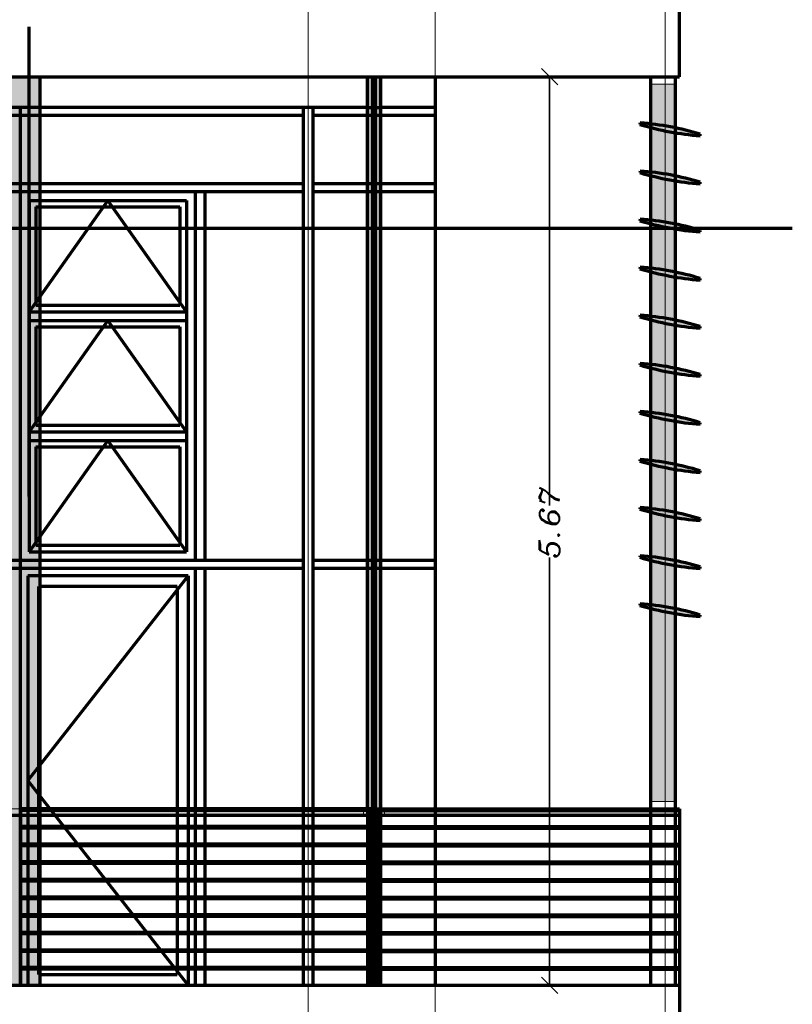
# Model space of a CAD drawing. Header units: millimetres. Extents: x -74 to 79, y 0 to 54.
# Tile 64 of 164: x -12.87 to -10.46, y 13.93 to 17. Entities that reach past the tile are written whole.
import ezdxf

# ---------------------------------------------------------------- set-up
doc = ezdxf.new("R2010")
doc.units = ezdxf.units.MM
for name, color, linetype, lineweight in [('01_Neubau Türen-Fassade', 7, 'Continuous', 20), ('10_Achsen Neubau', 7, 'Continuous', 20), ('WPG_Fassadenverkleidung', 7, 'Continuous', 20), ('WPG_Hilfslinien', 7, 'Continuous', 20), ('WPG_Pfosten-Riegel-Fassade', 7, 'Continuous', 20), ('WPG_Stahlprofile', 7, 'Continuous', 20), ('WPG_verdeckte Linien', 7, 'Continuous', 20)]:
    doc.layers.add(name, color=color, linetype=linetype, lineweight=lineweight)
doc.styles.add('Italic', font='Italic', dxfattribs={"width": 1.15})

msp = doc.modelspace()

# ---------------------------------------------------------------- hatches: boundary and pattern name
at = {"layer": 'WPG_Fassadenverkleidung', "lineweight": 35, "true_color": 0xffffff}
msp.add_hatch(color=7, dxfattribs=at).paths.add_polyline_path([(-12.8027385, 13.9924118), (-12.9527385, 13.9924118), (-12.9527385, 16.8265046), (-12.8027385, 16.8265046)])
at = {"layer": 'WPG_Pfosten-Riegel-Fassade', "lineweight": 35, "true_color": 0xffffff}
msp.add_hatch(color=7, dxfattribs=at).paths.add_polyline_path([(-10.8961746, 14.5659921), (-10.8201456, 14.5659921), (-10.8201456, 16.8031223), (-10.8961746, 16.8031223)])
at = {"layer": 'WPG_Stahlprofile', "lineweight": 35, "true_color": 0x540000}
for points in [[(-10.7432493, 16.6424115), (-10.7423286, 16.647326), (-10.7502795, 16.6497007), (-10.7582527, 16.6519994), (-10.7662475, 16.6542218), (-10.7742632, 16.6563678), (-10.782299, 16.6584371), (-10.7903541, 16.6604296), (-10.798428, 16.662345), (-10.8065197, 16.6641833), (-10.8146287, 16.6659442), (-10.8227541, 16.6676276), (-10.8308952, 16.6692333), (-10.8390512, 16.6707612), (-10.8472215, 16.6722112), (-10.8554053, 16.673583), (-10.8636018, 16.6748766), (-10.8718102, 16.6760919), (-10.8800299, 16.6772287), (-10.8882601, 16.678287), (-10.8965, 16.6792666), (-10.9047489, 16.6801675), (-10.913006, 16.6809896), (-10.9212706, 16.6817328), (-10.9295419, 16.682397), (-10.9304626, 16.6774825), (-10.9225117, 16.6751078), (-10.9145385, 16.6728091), (-10.9065437, 16.6705867), (-10.8985281, 16.6684407), (-10.8904923, 16.6663714), (-10.8824371, 16.6643789), (-10.8743633, 16.6624634), (-10.8662715, 16.6606252), (-10.8581626, 16.6588643), (-10.8500372, 16.6571809), (-10.8418961, 16.6555752), (-10.83374, 16.6540473), (-10.8255697, 16.6525973), (-10.817386, 16.6512255), (-10.8091895, 16.6499319), (-10.800981, 16.6487166), (-10.7927613, 16.6475798), (-10.7845311, 16.6465215), (-10.7762912, 16.6455419), (-10.7680423, 16.644641), (-10.7597852, 16.6438189), (-10.7515206, 16.6430757)], [(-10.7432493, 16.4924115), (-10.7423286, 16.497326), (-10.7502795, 16.4997007), (-10.7582527, 16.5019994), (-10.7662475, 16.5042218), (-10.7742632, 16.5063678), (-10.782299, 16.5084371), (-10.7903541, 16.5104296), (-10.798428, 16.512345), (-10.8065197, 16.5141833), (-10.8146287, 16.5159442), (-10.8227541, 16.5176276), (-10.8308952, 16.5192333), (-10.8390512, 16.5207612), (-10.8472215, 16.5222112), (-10.8554053, 16.523583), (-10.8636018, 16.5248766), (-10.8718102, 16.5260919), (-10.8800299, 16.5272287), (-10.8882601, 16.528287), (-10.8965, 16.5292666), (-10.9047489, 16.5301675), (-10.913006, 16.5309896), (-10.9212706, 16.5317328), (-10.9295419, 16.532397), (-10.9304626, 16.5274825), (-10.9225117, 16.5251078), (-10.9145385, 16.5228091), (-10.9065437, 16.5205867), (-10.8985281, 16.5184407), (-10.8904923, 16.5163714), (-10.8824371, 16.5143789), (-10.8743633, 16.5124634), (-10.8662715, 16.5106252), (-10.8581626, 16.5088643), (-10.8500372, 16.5071809), (-10.8418961, 16.5055752), (-10.83374, 16.5040473), (-10.8255697, 16.5025973), (-10.817386, 16.5012255), (-10.8091895, 16.4999319), (-10.800981, 16.4987166), (-10.7927613, 16.4975798), (-10.7845311, 16.4965215), (-10.7762912, 16.4955419), (-10.7680423, 16.494641), (-10.7597852, 16.4938189), (-10.7515206, 16.4930757)], [(-10.7432493, 16.3424115), (-10.7423286, 16.347326), (-10.7502795, 16.3497007), (-10.7582527, 16.3519994), (-10.7662475, 16.3542218), (-10.7742632, 16.3563678), (-10.782299, 16.3584371), (-10.7903541, 16.3604296), (-10.798428, 16.362345), (-10.8065197, 16.3641833), (-10.8146287, 16.3659442), (-10.8227541, 16.3676276), (-10.8308952, 16.3692333), (-10.8390512, 16.3707612), (-10.8472215, 16.3722112), (-10.8554053, 16.373583), (-10.8636018, 16.3748766), (-10.8718102, 16.3760919), (-10.8800299, 16.3772287), (-10.8882601, 16.378287), (-10.8965, 16.3792666), (-10.9047489, 16.3801675), (-10.913006, 16.3809896), (-10.9212706, 16.3817328), (-10.9295419, 16.382397), (-10.9304626, 16.3774825), (-10.9225117, 16.3751078), (-10.9145385, 16.3728091), (-10.9065437, 16.3705867), (-10.8985281, 16.3684407), (-10.8904923, 16.3663714), (-10.8824371, 16.3643789), (-10.8743633, 16.3624634), (-10.8662715, 16.3606252), (-10.8581626, 16.3588643), (-10.8500372, 16.3571809), (-10.8418961, 16.3555752), (-10.83374, 16.3540473), (-10.8255697, 16.3525973), (-10.817386, 16.3512255), (-10.8091895, 16.3499319), (-10.800981, 16.3487166), (-10.7927613, 16.3475798), (-10.7845311, 16.3465215), (-10.7762912, 16.3455419), (-10.7680423, 16.344641), (-10.7597852, 16.3438189), (-10.7515206, 16.3430757)], [(-10.7432493, 16.1924115), (-10.7423286, 16.197326), (-10.7502795, 16.1997007), (-10.7582527, 16.2019994), (-10.7662475, 16.2042218), (-10.7742632, 16.2063678), (-10.782299, 16.2084371), (-10.7903541, 16.2104296), (-10.798428, 16.212345), (-10.8065197, 16.2141833), (-10.8146287, 16.2159442), (-10.8227541, 16.2176276), (-10.8308952, 16.2192333), (-10.8390512, 16.2207612), (-10.8472215, 16.2222112), (-10.8554053, 16.223583), (-10.8636018, 16.2248766), (-10.8718102, 16.2260919), (-10.8800299, 16.2272287), (-10.8882601, 16.228287), (-10.8965, 16.2292666), (-10.9047489, 16.2301675), (-10.913006, 16.2309896), (-10.9212706, 16.2317328), (-10.9295419, 16.232397), (-10.9304626, 16.2274825), (-10.9225117, 16.2251078), (-10.9145385, 16.2228091), (-10.9065437, 16.2205867), (-10.8985281, 16.2184407), (-10.8904923, 16.2163714), (-10.8824371, 16.2143789), (-10.8743633, 16.2124634), (-10.8662715, 16.2106252), (-10.8581626, 16.2088643), (-10.8500372, 16.2071809), (-10.8418961, 16.2055752), (-10.83374, 16.2040473), (-10.8255697, 16.2025973), (-10.817386, 16.2012255), (-10.8091895, 16.1999319), (-10.800981, 16.1987166), (-10.7927613, 16.1975798), (-10.7845311, 16.1965215), (-10.7762912, 16.1955419), (-10.7680423, 16.194641), (-10.7597852, 16.1938189), (-10.7515206, 16.1930757)], [(-10.7432493, 16.0424115), (-10.7423286, 16.047326), (-10.7502795, 16.0497007), (-10.7582527, 16.0519994), (-10.7662475, 16.0542218), (-10.7742632, 16.0563678), (-10.782299, 16.0584371), (-10.7903541, 16.0604296), (-10.798428, 16.062345), (-10.8065197, 16.0641833), (-10.8146287, 16.0659442), (-10.8227541, 16.0676276), (-10.8308952, 16.0692333), (-10.8390512, 16.0707612), (-10.8472215, 16.0722112), (-10.8554053, 16.073583), (-10.8636018, 16.0748766), (-10.8718102, 16.0760919), (-10.8800299, 16.0772287), (-10.8882601, 16.078287), (-10.8965, 16.0792666), (-10.9047489, 16.0801675), (-10.913006, 16.0809896), (-10.9212706, 16.0817328), (-10.9295419, 16.082397), (-10.9304626, 16.0774825), (-10.9225117, 16.0751078), (-10.9145385, 16.0728091), (-10.9065437, 16.0705867), (-10.8985281, 16.0684407), (-10.8904923, 16.0663714), (-10.8824371, 16.0643789), (-10.8743633, 16.0624634), (-10.8662715, 16.0606252), (-10.8581626, 16.0588643), (-10.8500372, 16.0571809), (-10.8418961, 16.0555752), (-10.83374, 16.0540473), (-10.8255697, 16.0525973), (-10.817386, 16.0512255), (-10.8091895, 16.0499319), (-10.800981, 16.0487166), (-10.7927613, 16.0475798), (-10.7845311, 16.0465215), (-10.7762912, 16.0455419), (-10.7680423, 16.044641), (-10.7597852, 16.0438189), (-10.7515206, 16.0430757)], [(-10.7432493, 15.8924115), (-10.7423286, 15.897326), (-10.7502795, 15.8997007), (-10.7582527, 15.9019994), (-10.7662475, 15.9042218), (-10.7742632, 15.9063678), (-10.782299, 15.9084371), (-10.7903541, 15.9104296), (-10.798428, 15.912345), (-10.8065197, 15.9141833), (-10.8146287, 15.9159442), (-10.8227541, 15.9176276), (-10.8308952, 15.9192333), (-10.8390512, 15.9207612), (-10.8472215, 15.9222112), (-10.8554053, 15.923583), (-10.8636018, 15.9248766), (-10.8718102, 15.9260919), (-10.8800299, 15.9272287), (-10.8882601, 15.928287), (-10.8965, 15.9292666), (-10.9047489, 15.9301675), (-10.913006, 15.9309896), (-10.9212706, 15.9317328), (-10.9295419, 15.932397), (-10.9304626, 15.9274825), (-10.9225117, 15.9251078), (-10.9145385, 15.9228091), (-10.9065437, 15.9205867), (-10.8985281, 15.9184407), (-10.8904923, 15.9163714), (-10.8824371, 15.9143789), (-10.8743633, 15.9124634), (-10.8662715, 15.9106252), (-10.8581626, 15.9088643), (-10.8500372, 15.9071809), (-10.8418961, 15.9055752), (-10.83374, 15.9040473), (-10.8255697, 15.9025973), (-10.817386, 15.9012255), (-10.8091895, 15.8999319), (-10.800981, 15.8987166), (-10.7927613, 15.8975798), (-10.7845311, 15.8965215), (-10.7762912, 15.8955419), (-10.7680423, 15.894641), (-10.7597852, 15.8938189), (-10.7515206, 15.8930757)], [(-10.7432493, 15.7424115), (-10.7423286, 15.747326), (-10.7502795, 15.7497007), (-10.7582527, 15.7519994), (-10.7662475, 15.7542218), (-10.7742632, 15.7563678), (-10.782299, 15.7584371), (-10.7903541, 15.7604296), (-10.798428, 15.762345), (-10.8065197, 15.7641833), (-10.8146287, 15.7659442), (-10.8227541, 15.7676276), (-10.8308952, 15.7692333), (-10.8390512, 15.7707612), (-10.8472215, 15.7722112), (-10.8554053, 15.773583), (-10.8636018, 15.7748766), (-10.8718102, 15.7760919), (-10.8800299, 15.7772287), (-10.8882601, 15.778287), (-10.8965, 15.7792666), (-10.9047489, 15.7801675), (-10.913006, 15.7809896), (-10.9212706, 15.7817328), (-10.9295419, 15.782397), (-10.9304626, 15.7774825), (-10.9225117, 15.7751078), (-10.9145385, 15.7728091), (-10.9065437, 15.7705867), (-10.8985281, 15.7684407), (-10.8904923, 15.7663714), (-10.8824371, 15.7643789), (-10.8743633, 15.7624634), (-10.8662715, 15.7606252), (-10.8581626, 15.7588643), (-10.8500372, 15.7571809), (-10.8418961, 15.7555752), (-10.83374, 15.7540473), (-10.8255697, 15.7525973), (-10.817386, 15.7512255), (-10.8091895, 15.7499319), (-10.800981, 15.7487166), (-10.7927613, 15.7475798), (-10.7845311, 15.7465215), (-10.7762912, 15.7455419), (-10.7680423, 15.744641), (-10.7597852, 15.7438189), (-10.7515206, 15.7430757)], [(-10.7432493, 15.5924115), (-10.7423286, 15.597326), (-10.7502795, 15.5997007), (-10.7582527, 15.6019994), (-10.7662475, 15.6042218), (-10.7742632, 15.6063678), (-10.782299, 15.6084371), (-10.7903541, 15.6104296), (-10.798428, 15.612345), (-10.8065197, 15.6141833), (-10.8146287, 15.6159442), (-10.8227541, 15.6176276), (-10.8308952, 15.6192333), (-10.8390512, 15.6207612), (-10.8472215, 15.6222112), (-10.8554053, 15.623583), (-10.8636018, 15.6248766), (-10.8718102, 15.6260919), (-10.8800299, 15.6272287), (-10.8882601, 15.628287), (-10.8965, 15.6292666), (-10.9047489, 15.6301675), (-10.913006, 15.6309896), (-10.9212706, 15.6317328), (-10.9295419, 15.632397), (-10.9304626, 15.6274825), (-10.9225117, 15.6251078), (-10.9145385, 15.6228091), (-10.9065437, 15.6205867), (-10.8985281, 15.6184407), (-10.8904923, 15.6163714), (-10.8824371, 15.6143789), (-10.8743633, 15.6124634), (-10.8662715, 15.6106252), (-10.8581626, 15.6088643), (-10.8500372, 15.6071809), (-10.8418961, 15.6055752), (-10.83374, 15.6040473), (-10.8255697, 15.6025973), (-10.817386, 15.6012255), (-10.8091895, 15.5999319), (-10.800981, 15.5987166), (-10.7927613, 15.5975798), (-10.7845311, 15.5965215), (-10.7762912, 15.5955419), (-10.7680423, 15.594641), (-10.7597852, 15.5938189), (-10.7515206, 15.5930757)], [(-10.7432493, 15.4424115), (-10.7423286, 15.447326), (-10.7502795, 15.4497007), (-10.7582527, 15.4519994), (-10.7662475, 15.4542218), (-10.7742632, 15.4563678), (-10.782299, 15.4584371), (-10.7903541, 15.4604296), (-10.798428, 15.462345), (-10.8065197, 15.4641833), (-10.8146287, 15.4659442), (-10.8227541, 15.4676276), (-10.8308952, 15.4692333), (-10.8390512, 15.4707612), (-10.8472215, 15.4722112), (-10.8554053, 15.473583), (-10.8636018, 15.4748766), (-10.8718102, 15.4760919), (-10.8800299, 15.4772287), (-10.8882601, 15.478287), (-10.8965, 15.4792666), (-10.9047489, 15.4801675), (-10.913006, 15.4809896), (-10.9212706, 15.4817328), (-10.9295419, 15.482397), (-10.9304626, 15.4774825), (-10.9225117, 15.4751078), (-10.9145385, 15.4728091), (-10.9065437, 15.4705867), (-10.8985281, 15.4684407), (-10.8904923, 15.4663714), (-10.8824371, 15.4643789), (-10.8743633, 15.4624634), (-10.8662715, 15.4606252), (-10.8581626, 15.4588643), (-10.8500372, 15.4571809), (-10.8418961, 15.4555752), (-10.83374, 15.4540473), (-10.8255697, 15.4525973), (-10.817386, 15.4512255), (-10.8091895, 15.4499319), (-10.800981, 15.4487166), (-10.7927613, 15.4475798), (-10.7845311, 15.4465215), (-10.7762912, 15.4455419), (-10.7680423, 15.444641), (-10.7597852, 15.4438189), (-10.7515206, 15.4430757)], [(-10.7432493, 15.2924115), (-10.7423286, 15.297326), (-10.7502795, 15.2997007), (-10.7582527, 15.3019994), (-10.7662475, 15.3042218), (-10.7742632, 15.3063678), (-10.782299, 15.3084371), (-10.7903541, 15.3104296), (-10.798428, 15.312345), (-10.8065197, 15.3141833), (-10.8146287, 15.3159442), (-10.8227541, 15.3176276), (-10.8308952, 15.3192333), (-10.8390512, 15.3207612), (-10.8472215, 15.3222112), (-10.8554053, 15.323583), (-10.8636018, 15.3248766), (-10.8718102, 15.3260919), (-10.8800299, 15.3272287), (-10.8882601, 15.328287), (-10.8965, 15.3292666), (-10.9047489, 15.3301675), (-10.913006, 15.3309896), (-10.9212706, 15.3317328), (-10.9295419, 15.332397), (-10.9304626, 15.3274825), (-10.9225117, 15.3251078), (-10.9145385, 15.3228091), (-10.9065437, 15.3205867), (-10.8985281, 15.3184407), (-10.8904923, 15.3163714), (-10.8824371, 15.3143789), (-10.8743633, 15.3124634), (-10.8662715, 15.3106252), (-10.8581626, 15.3088643), (-10.8500372, 15.3071809), (-10.8418961, 15.3055752), (-10.83374, 15.3040473), (-10.8255697, 15.3025973), (-10.817386, 15.3012255), (-10.8091895, 15.2999319), (-10.800981, 15.2987166), (-10.7927613, 15.2975798), (-10.7845311, 15.2965215), (-10.7762912, 15.2955419), (-10.7680423, 15.294641), (-10.7597852, 15.2938189), (-10.7515206, 15.2930757)], [(-10.7432493, 15.1424115), (-10.7423286, 15.147326), (-10.7502795, 15.1497007), (-10.7582527, 15.1519994), (-10.7662475, 15.1542218), (-10.7742632, 15.1563678), (-10.782299, 15.1584371), (-10.7903541, 15.1604296), (-10.798428, 15.162345), (-10.8065197, 15.1641833), (-10.8146287, 15.1659442), (-10.8227541, 15.1676276), (-10.8308952, 15.1692333), (-10.8390512, 15.1707612), (-10.8472215, 15.1722112), (-10.8554053, 15.173583), (-10.8636018, 15.1748766), (-10.8718102, 15.1760919), (-10.8800299, 15.1772287), (-10.8882601, 15.178287), (-10.8965, 15.1792666), (-10.9047489, 15.1801675), (-10.913006, 15.1809896), (-10.9212706, 15.1817328), (-10.9295419, 15.182397), (-10.9304626, 15.1774825), (-10.9225117, 15.1751078), (-10.9145385, 15.1728091), (-10.9065437, 15.1705867), (-10.8985281, 15.1684407), (-10.8904923, 15.1663714), (-10.8824371, 15.1643789), (-10.8743633, 15.1624634), (-10.8662715, 15.1606252), (-10.8581626, 15.1588643), (-10.8500372, 15.1571809), (-10.8418961, 15.1555752), (-10.83374, 15.1540473), (-10.8255697, 15.1525973), (-10.817386, 15.1512255), (-10.8091895, 15.1499319), (-10.800981, 15.1487166), (-10.7927613, 15.1475798), (-10.7845311, 15.1465215), (-10.7762912, 15.1455419), (-10.7680423, 15.144641), (-10.7597852, 15.1438189), (-10.7515206, 15.1430757)]]:
    msp.add_hatch(color=18, dxfattribs=at).paths.add_polyline_path(points)
at = {"layer": 'WPG_Stahlprofile', "lineweight": 35, "true_color": 0xffffff}
for points in [[(-11.7277385, 14.5224118), (-11.7277385, 14.5424118), (-14.0277385, 14.5424118), (-14.0277385, 14.5224118)], [(-10.8072002, 14.5224118), (-10.8072002, 14.5424118), (-11.7929252, 14.5424118), (-11.7929252, 14.5224118)], [(-11.7753319, 14.4874118), (-11.7753319, 14.4824118), (-12.8627385, 14.4824118), (-12.8627385, 14.4874118)], [(-10.8072002, 14.4824118), (-11.7453319, 14.4824118), (-11.7453319, 14.4874118), (-10.8072002, 14.4874118)], [(-11.7753319, 14.4324118), (-11.7753319, 14.4274118), (-12.8627385, 14.4274118), (-12.8627385, 14.4324118)], [(-10.8072002, 14.4274118), (-11.7453319, 14.4274118), (-11.7453319, 14.4324118), (-10.8072002, 14.4324118)], [(-11.7753319, 14.3774118), (-11.7753319, 14.3724118), (-12.8627385, 14.3724118), (-12.8627385, 14.3774118)], [(-10.8072002, 14.3724118), (-11.7453319, 14.3724118), (-11.7453319, 14.3774118), (-10.8072002, 14.3774118)], [(-11.7753319, 14.3224118), (-11.7753319, 14.3174118), (-12.8627385, 14.3174118), (-12.8627385, 14.3224118)], [(-10.8072002, 14.3174118), (-11.7453319, 14.3174118), (-11.7453319, 14.3224118), (-10.8072002, 14.3224118)], [(-11.7753319, 14.2674118), (-11.7753319, 14.2624118), (-12.8627385, 14.2624118), (-12.8627385, 14.2674118)], [(-10.8072002, 14.2624118), (-11.7453319, 14.2624118), (-11.7453319, 14.2674118), (-10.8072002, 14.2674118)], [(-11.7753319, 14.2124118), (-11.7753319, 14.2074118), (-12.8627385, 14.2074118), (-12.8627385, 14.2124118)], [(-10.8072002, 14.2074118), (-11.7453319, 14.2074118), (-11.7453319, 14.2124118), (-10.8072002, 14.2124118)], [(-11.7753319, 14.1574118), (-11.7753319, 14.1524118), (-12.8627385, 14.1524118), (-12.8627385, 14.1574118)], [(-10.8072002, 14.1524118), (-11.7453319, 14.1524118), (-11.7453319, 14.1574118), (-10.8072002, 14.1574118)], [(-11.7753319, 14.1024118), (-11.7753319, 14.0974118), (-12.8627385, 14.0974118), (-12.8627385, 14.1024118)], [(-10.8072002, 14.0974118), (-11.7453319, 14.0974118), (-11.7453319, 14.1024118), (-10.8072002, 14.1024118)], [(-11.7753319, 14.0472867), (-11.7753319, 14.0422867), (-12.8627385, 14.0422867), (-12.8627385, 14.0472867)], [(-10.8072002, 14.0422867), (-11.7453319, 14.0422867), (-11.7453319, 14.0472867), (-10.8072002, 14.0472867)]]:
    msp.add_hatch(color=7, dxfattribs=at).paths.add_polyline_path(points)

# ---------------------------------------------------------------- linework, layer by layer
at = {"color": 2, "linetype": 'Continuous', "lineweight": 35}
for p, q in [((-11.1865816, 16.8008151), (-11.2379607, 16.8521942)), ((-11.5671467, 16.8265047), (-11.1222712, 16.8265047)), ((-11.2122712, 16.8265047), (-11.2122712, 16.7751256)), ((-11.2122712, 16.7751256), (-11.2122712, 15.4885542)), ((-11.2122712, 14.0437909), (-11.2122712, 15.3264292)), ((-11.2122712, 13.9924118), (-11.2122712, 14.0437909)), ((-11.2379607, 14.0181013), (-11.1865816, 13.9667222)), ((-11.5671467, 13.9924118), (-11.1222712, 13.9924118))]:
    msp.add_line(p, q, dxfattribs=at)
at = {"color": 9, "linetype": 'Continuous', "lineweight": 0}
for centre, start, end in [((-10.9949554, 15.8159933), 73.096937, 85.6823636), ((-10.6778359, 17.5088152), 253.096937, 265.6823636), ((-10.6778359, 17.3588152), 253.096937, 265.6823636), ((-10.9949554, 15.6659933), 73.096937, 85.6823636), ((-10.6778359, 17.2088152), 253.096937, 265.6823636), ((-10.9949554, 15.5159933), 73.096937, 85.6823636), ((-10.6778359, 17.0588152), 253.096937, 265.6823636), ((-10.9949554, 15.3659933), 73.096937, 85.6823636), ((-10.6778359, 16.9088152), 253.096937, 265.6823636), ((-10.9949554, 15.2159933), 73.096937, 85.6823636), ((-10.6778359, 16.7588152), 253.096937, 265.6823636), ((-10.9949554, 15.0659933), 73.096937, 85.6823636), ((-10.6778359, 16.6088152), 253.096937, 265.6823636), ((-10.9949554, 14.9159933), 73.096937, 85.6823636), ((-10.6778359, 16.4588152), 253.096937, 265.6823636), ((-10.9949554, 14.7659933), 73.096937, 85.6823636), ((-10.9949554, 14.6159933), 73.096937, 85.6823636), ((-10.6778359, 16.3088152), 253.096937, 265.6823636), ((-10.6778359, 16.1588152), 253.096937, 265.6823636), ((-10.9949554, 14.4659933), 73.096937, 85.6823636), ((-10.6778359, 16.0088152), 253.096937, 265.6823636), ((-10.9949554, 14.3159933), 73.096937, 85.6823636)]:
    msp.add_arc(centre, 0.8688696, start, end, dxfattribs=at)
at = {"layer": '01_Neubau Türen-Fassade', "color": 1, "linetype": 'Continuous', "lineweight": 70}
msp.add_line((-12.8064885, 14.0261618), (-12.3739885, 14.0261618), dxfattribs=at)
at = {"layer": '10_Achsen Neubau', "color": 7, "linetype": 'Continuous', "lineweight": 18}
for p, q in [((-11.9651451, 18.4340686), (-11.9651451, 11.0247882)), ((-11.5696467, 18.4340686), (-11.5696467, 11.0247882)), ((-10.8518443, 18.4340686), (-10.8518443, 11.0247882))]:
    msp.add_line(p, q, dxfattribs=at)
at = {"layer": 'WPG_Fassadenverkleidung', "color": 9, "linetype": 'Continuous', "lineweight": 0}
for p, q in [((-11.5696467, 16.8265047), (-20.3618172, 16.8265046)), ((-12.9527385, 16.8265046), (-12.8027385, 16.8265046)), ((-12.8027385, 16.8265046), (-12.8027385, 13.9924118)), ((-11.5696467, 16.7304212), (-11.5696467, 16.8265047)), ((-16.9313188, 16.7304212), (-11.5696467, 16.7304212)), ((-12.8027385, 13.9924118), (-12.9527385, 13.9924118))]:
    msp.add_line(p, q, dxfattribs=at)
at = {"layer": 'WPG_Fassadenverkleidung', "color": 1, "linetype": 'Continuous', "lineweight": 70}
for p, q in [((-12.8027385, 16.8265046), (-12.8027385, 13.9924118)), ((-11.5696467, 16.8265047), (-11.5696467, 13.9924118)), ((-20.3618172, 13.9924118), (-10.8070574, 13.9924118)), ((-10.8070492, 13.9924118), (-10.8070492, 13.6469127))]:
    msp.add_line(p, q, dxfattribs=at)
at = {"layer": 'WPG_Hilfslinien', "color": 1, "linetype": 'Continuous', "lineweight": 70}
msp.add_line((-10.4553895, 16.3528756), (-21.5571491, 16.3528756), dxfattribs=at)
at = {"layer": 'WPG_Pfosten-Riegel-Fassade', "color": 9, "linetype": 'Continuous', "lineweight": 0}
for p, q in [((-10.8070492, 17.0265046), (-10.8070492, 16.8265046)), ((-10.8070492, 16.8265046), (-20.3618172, 16.8265046)), ((-10.8201456, 16.8031223), (-10.8961746, 16.8031223)), ((-10.8961746, 16.8031223), (-10.8961746, 14.5659921)), ((-10.8201456, 14.5659921), (-10.8201456, 16.8031223)), ((-11.9801451, 16.7054212), (-12.8027385, 16.7054212)), ((-12.8027385, 16.7054212), (-12.8027385, 16.4929212)), ((-11.9801451, 16.4929212), (-11.9801451, 16.7054212)), ((-11.5696467, 16.7054212), (-11.9501451, 16.7054212)), ((-11.9501451, 16.7054212), (-11.9501451, 16.4929212)), ((-11.5696467, 16.4929212), (-11.5696467, 16.7054212)), ((-12.8027385, 16.4929212), (-11.9801451, 16.4929212)), ((-11.9501451, 16.4929212), (-11.5696467, 16.4929212)), ((-10.8961746, 14.5659921), (-10.8201456, 14.5659921)), ((-20.3618172, 13.9924118), (-10.8070492, 13.9924118)), ((-10.8070492, 13.9924118), (-10.8070492, 13.6469127))]:
    msp.add_line(p, q, dxfattribs=at)
at = {"layer": 'WPG_Pfosten-Riegel-Fassade', "color": 1, "linetype": 'Continuous', "lineweight": 70}
for p, q in [((-11.7753319, 16.7304212), (-13.9801453, 16.7304212)), ((-12.8627385, 13.9924118), (-12.8627385, 16.7304212)), ((-11.9801451, 13.9924118), (-11.9801451, 16.7304212)), ((-11.9501451, 13.9924118), (-11.9501451, 16.7304212)), ((-11.7753319, 16.7304212), (-11.7453319, 16.7304212)), ((-11.5696467, 16.7304212), (-11.7453319, 16.7304212)), ((-11.9801451, 16.7054212), (-13.9801453, 16.7054212)), ((-11.5696467, 16.7054212), (-11.9501451, 16.7054212)), ((-11.9801451, 16.4929212), (-13.9801453, 16.4929212)), ((-11.9801451, 16.4679212), (-13.9801453, 16.4679212)), ((-12.3177385, 16.4679212), (-12.3177385, 15.3174108)), ((-12.2877385, 16.4679212), (-12.2877385, 15.3174108)), ((-11.5696467, 16.4929212), (-11.9501451, 16.4929212)), ((-11.5696467, 16.4679212), (-11.9501451, 16.4679212)), ((-12.8352385, 16.4404212), (-12.8352385, 15.3449108)), ((-12.8352385, 16.4404212), (-12.3452385, 16.4404212)), ((-12.5902385, 16.4404212), (-12.8352385, 16.0935844)), ((-12.3452385, 16.0935844), (-12.5902385, 16.4404212)), ((-12.3452385, 16.4404212), (-12.3452385, 15.3449108)), ((-12.8152385, 16.4204212), (-12.8152385, 16.1135844)), ((-12.8152385, 16.4204212), (-12.3652385, 16.4204212)), ((-12.3652385, 16.4204212), (-12.3652385, 16.1135844)), ((-12.8152385, 16.1135844), (-12.3652385, 16.1135844)), ((-12.8352385, 16.0935844), (-12.3452385, 16.0935844)), ((-12.8352385, 16.0660844), (-12.3452385, 16.0660844)), ((-12.5902385, 16.0660844), (-12.8352385, 15.7192476)), ((-12.3452385, 15.7192476), (-12.5902385, 16.0660844)), ((-12.8152385, 16.0460844), (-12.3652385, 16.0460844)), ((-12.8152385, 16.0460844), (-12.8152385, 15.7392476)), ((-12.3652385, 16.0460844), (-12.3652385, 15.7392476)), ((-12.8152385, 15.7392476), (-12.3652385, 15.7392476)), ((-12.8352385, 15.7192476), (-12.3452385, 15.7192476)), ((-12.8352385, 15.6917476), (-12.3452385, 15.6917476)), ((-12.5902385, 15.6917476), (-12.8352385, 15.3449108)), ((-12.8152385, 15.6717476), (-12.3652385, 15.6717476)), ((-12.8152385, 15.6717476), (-12.8152385, 15.3649108)), ((-12.3452385, 15.3449108), (-12.5902385, 15.6917476)), ((-12.3652385, 15.6717476), (-12.3652385, 15.3649108)), ((-12.8152385, 15.3649108), (-12.3652385, 15.3649108)), ((-12.8352385, 15.3449108), (-12.3452385, 15.3449108)), ((-11.9801451, 15.3174108), (-13.9801453, 15.3174108)), ((-11.5696467, 15.3174108), (-11.9501451, 15.3174108)), ((-11.9801451, 15.2924108), (-13.9801453, 15.2924108)), ((-12.8402385, 15.2699108), (-12.8402385, 13.9924118)), ((-12.3402385, 15.2699108), (-12.8402385, 15.2699108)), ((-12.3402385, 15.2699108), (-12.8402385, 14.6311613)), ((-12.3402385, 15.2699108), (-12.3402385, 13.9924118)), ((-12.3177385, 15.2924108), (-12.3177385, 13.9924118)), ((-12.2877385, 15.2924108), (-12.2877385, 13.9924118)), ((-11.5696467, 15.2924108), (-11.9501451, 15.2924108)), ((-12.3739885, 15.2361608), (-12.8064885, 15.2361608)), ((-12.8064885, 15.2361608), (-12.8064885, 14.0261618)), ((-12.3739885, 15.2361608), (-12.3739885, 14.0261618)), ((-12.3402385, 13.9924118), (-12.8402385, 14.6311613))]:
    msp.add_line(p, q, dxfattribs=at)
at = {"layer": 'WPG_Stahlprofile', "color": 1, "linetype": 'Continuous', "lineweight": 70}
for p, q in [((-10.8070492, 16.8265046), (-10.8070492, 17.0404699)), ((-20.3618172, 16.8265046), (-10.8070574, 16.8265046)), ((-11.7803319, 14.5424118), (-11.7803319, 16.8265046)), ((-11.7803319, 16.8265046), (-11.7803319, 14.5424118)), ((-11.7653319, 16.8265046), (-11.7653319, 13.9924118)), ((-11.7653319, 16.8265046), (-11.7653319, 13.9924118)), ((-11.7553319, 16.8265046), (-11.7553319, 13.9924118)), ((-11.7553319, 16.8265046), (-11.7553319, 13.9924118)), ((-11.7403319, 16.8265046), (-11.7403319, 14.5424118)), ((-11.7403319, 14.5424118), (-11.7403319, 16.8265046)), ((-10.8961746, 13.9924118), (-10.8961746, 16.8265046)), ((-10.8201456, 13.9924118), (-10.8201456, 16.8265046)), ((-10.9295419, 16.682397), (-10.9304626, 16.6774825)), ((-10.7432493, 16.6424115), (-10.7423286, 16.647326)), ((-10.9295419, 16.532397), (-10.9304626, 16.5274825)), ((-10.7432493, 16.4924115), (-10.7423286, 16.497326)), ((-10.9295419, 16.382397), (-10.9304626, 16.3774825)), ((-10.7432493, 16.3424115), (-10.7423286, 16.347326)), ((-10.9295419, 16.232397), (-10.9304626, 16.2274825)), ((-10.7432493, 16.1924115), (-10.7423286, 16.197326)), ((-10.9295419, 16.082397), (-10.9304626, 16.0774825)), ((-10.7432493, 16.0424115), (-10.7423286, 16.047326)), ((-10.9295419, 15.932397), (-10.9304626, 15.9274825)), ((-10.7432493, 15.8924115), (-10.7423286, 15.897326)), ((-10.9295419, 15.782397), (-10.9304626, 15.7774825)), ((-10.7432493, 15.7424115), (-10.7423286, 15.747326)), ((-10.9295419, 15.632397), (-10.9304626, 15.6274825)), ((-10.7432493, 15.5924115), (-10.7423286, 15.597326)), ((-10.9295419, 15.482397), (-10.9304626, 15.4774825)), ((-10.7432493, 15.4424115), (-10.7423286, 15.447326)), ((-10.9295419, 15.332397), (-10.9304626, 15.3274825)), ((-10.7432493, 15.2924115), (-10.7423286, 15.297326)), ((-10.9295419, 15.182397), (-10.9304626, 15.1774825)), ((-10.7432493, 15.1424115), (-10.7423286, 15.147326)), ((-11.7703319, 14.5424118), (-12.8677385, 14.5424118)), ((-12.8627385, 14.5374118), (-12.8627385, 13.9924118)), ((-11.7753319, 14.5374118), (-12.8627385, 14.5374118)), ((-11.7829252, 14.5424118), (-10.8072002, 14.5424118)), ((-11.7803319, 14.5374118), (-11.7803319, 13.9924118)), ((-11.7779252, 14.5374118), (-10.8072002, 14.5374118)), ((-11.7753319, 14.5374118), (-11.7753319, 13.9924118)), ((-11.7703319, 14.5424118), (-11.7703319, 13.9924118)), ((-11.7503319, 14.5424118), (-11.7503319, 13.9924118)), ((-11.7453319, 14.5374118), (-11.7453319, 13.9924118)), ((-11.7403319, 14.5374118), (-11.7403319, 13.9924118)), ((-10.8072002, 14.5424118), (-10.8072002, 13.9924118)), ((-11.7277385, 14.5224118), (-14.0277385, 14.5224118)), ((-10.8072002, 14.5224118), (-11.7929252, 14.5224118)), ((-11.7753319, 14.4874118), (-12.8627385, 14.4874118)), ((-12.8627385, 14.4874118), (-11.7753319, 14.4874118)), ((-12.8627385, 14.4824118), (-12.8627385, 14.4874118)), ((-11.7753319, 14.4824118), (-12.8627385, 14.4824118)), ((-11.7753319, 14.4824118), (-12.8627385, 14.4824118)), ((-11.7753319, 14.4874118), (-11.7753319, 14.4824118)), ((-11.7703319, 14.4787667), (-11.7703319, 14.4387667)), ((-11.7653319, 14.4787667), (-11.7703319, 14.4787667)), ((-11.7653319, 14.4387667), (-11.7653319, 14.4787667)), ((-11.7553319, 14.4387667), (-11.7553319, 14.4787667)), ((-11.7553319, 14.4787667), (-11.7503319, 14.4787667)), ((-11.7503319, 14.4787667), (-11.7503319, 14.4387667)), ((-11.7453319, 14.4874118), (-10.8072002, 14.4874118)), ((-11.7453319, 14.4824118), (-11.7453319, 14.4874118)), ((-11.7453319, 14.4874118), (-10.8072002, 14.4874118)), ((-11.7453319, 14.4824118), (-10.8072002, 14.4824118)), ((-10.8072002, 14.4824118), (-11.7453319, 14.4824118)), ((-10.8072002, 14.4874118), (-10.8072002, 14.4824118)), ((-11.7703319, 14.4387667), (-11.7653319, 14.4387667)), ((-11.7503319, 14.4387667), (-11.7553319, 14.4387667)), ((-11.7753319, 14.4324118), (-12.8627385, 14.4324118)), ((-12.8627385, 14.4324118), (-11.7753319, 14.4324118)), ((-12.8627385, 14.4274118), (-12.8627385, 14.4324118)), ((-11.7753319, 14.4274118), (-12.8627385, 14.4274118)), ((-11.7753319, 14.4274118), (-12.8627385, 14.4274118)), ((-11.7753319, 14.4324118), (-11.7753319, 14.4274118)), ((-11.7453319, 14.4324118), (-10.8072002, 14.4324118)), ((-11.7453319, 14.4274118), (-11.7453319, 14.4324118)), ((-11.7453319, 14.4324118), (-10.8072002, 14.4324118)), ((-11.7453319, 14.4274118), (-10.8072002, 14.4274118)), ((-10.8072002, 14.4274118), (-11.7453319, 14.4274118)), ((-10.8072002, 14.4324118), (-10.8072002, 14.4274118)), ((-11.7753319, 14.3774118), (-12.8627385, 14.3774118)), ((-12.8627385, 14.3774118), (-11.7753319, 14.3774118)), ((-12.8627385, 14.3724118), (-12.8627385, 14.3774118)), ((-11.7753319, 14.3774118), (-11.7753319, 14.3724118)), ((-11.7453319, 14.3774118), (-10.8072002, 14.3774118)), ((-11.7453319, 14.3724118), (-11.7453319, 14.3774118)), ((-11.7453319, 14.3774118), (-10.8072002, 14.3774118)), ((-10.8072002, 14.3774118), (-10.8072002, 14.3724118)), ((-11.7753319, 14.3724118), (-12.8627385, 14.3724118)), ((-11.7753319, 14.3724118), (-12.8627385, 14.3724118)), ((-11.7453319, 14.3724118), (-10.8072002, 14.3724118)), ((-10.8072002, 14.3724118), (-11.7453319, 14.3724118)), ((-11.7753319, 14.3224118), (-12.8627385, 14.3224118)), ((-12.8627385, 14.3224118), (-11.7753319, 14.3224118)), ((-12.8627385, 14.3174118), (-12.8627385, 14.3224118)), ((-11.7753319, 14.3174118), (-12.8627385, 14.3174118)), ((-11.7753319, 14.3174118), (-12.8627385, 14.3174118)), ((-11.7753319, 14.3224118), (-11.7753319, 14.3174118)), ((-11.7453319, 14.3224118), (-10.8072002, 14.3224118)), ((-11.7453319, 14.3174118), (-11.7453319, 14.3224118)), ((-11.7453319, 14.3224118), (-10.8072002, 14.3224118)), ((-11.7453319, 14.3174118), (-10.8072002, 14.3174118)), ((-10.8072002, 14.3174118), (-11.7453319, 14.3174118)), ((-10.8072002, 14.3224118), (-10.8072002, 14.3174118)), ((-11.7753319, 14.2674118), (-12.8627385, 14.2674118)), ((-12.8627385, 14.2674118), (-11.7753319, 14.2674118)), ((-12.8627385, 14.2624118), (-12.8627385, 14.2674118)), ((-11.7753319, 14.2624118), (-12.8627385, 14.2624118)), ((-11.7753319, 14.2624118), (-12.8627385, 14.2624118)), ((-11.7753319, 14.2674118), (-11.7753319, 14.2624118)), ((-11.7453319, 14.2674118), (-10.8072002, 14.2674118)), ((-11.7453319, 14.2624118), (-11.7453319, 14.2674118)), ((-11.7453319, 14.2674118), (-10.8072002, 14.2674118)), ((-11.7453319, 14.2624118), (-10.8072002, 14.2624118)), ((-10.8072002, 14.2624118), (-11.7453319, 14.2624118)), ((-10.8072002, 14.2674118), (-10.8072002, 14.2624118)), ((-11.7753319, 14.2124118), (-12.8627385, 14.2124118)), ((-12.8627385, 14.2124118), (-11.7753319, 14.2124118)), ((-12.8627385, 14.2074118), (-12.8627385, 14.2124118)), ((-11.7753319, 14.2074118), (-12.8627385, 14.2074118)), ((-11.7753319, 14.2074118), (-12.8627385, 14.2074118)), ((-11.7753319, 14.2124118), (-11.7753319, 14.2074118)), ((-11.7453319, 14.2124118), (-10.8072002, 14.2124118)), ((-11.7453319, 14.2074118), (-11.7453319, 14.2124118)), ((-11.7453319, 14.2124118), (-10.8072002, 14.2124118)), ((-11.7453319, 14.2074118), (-10.8072002, 14.2074118)), ((-10.8072002, 14.2074118), (-11.7453319, 14.2074118)), ((-10.8072002, 14.2124118), (-10.8072002, 14.2074118)), ((-11.7753319, 14.1574118), (-12.8627385, 14.1574118)), ((-12.8627385, 14.1574118), (-11.7753319, 14.1574118)), ((-12.8627385, 14.1524118), (-12.8627385, 14.1574118)), ((-11.7753319, 14.1524118), (-12.8627385, 14.1524118)), ((-11.7753319, 14.1524118), (-12.8627385, 14.1524118)), ((-11.7753319, 14.1574118), (-11.7753319, 14.1524118)), ((-11.7453319, 14.1574118), (-10.8072002, 14.1574118)), ((-11.7453319, 14.1524118), (-11.7453319, 14.1574118)), ((-11.7453319, 14.1574118), (-10.8072002, 14.1574118)), ((-11.7453319, 14.1524118), (-10.8072002, 14.1524118)), ((-10.8072002, 14.1524118), (-11.7453319, 14.1524118)), ((-10.8072002, 14.1574118), (-10.8072002, 14.1524118)), ((-11.7753319, 14.1024118), (-12.8627385, 14.1024118)), ((-12.8627385, 14.1024118), (-11.7753319, 14.1024118)), ((-12.8627385, 14.0974118), (-12.8627385, 14.1024118)), ((-11.7753319, 14.1024118), (-11.7753319, 14.0974118)), ((-11.7453319, 14.1024118), (-10.8072002, 14.1024118)), ((-11.7453319, 14.0974118), (-11.7453319, 14.1024118)), ((-11.7453319, 14.1024118), (-10.8072002, 14.1024118)), ((-10.8072002, 14.1024118), (-10.8072002, 14.0974118)), ((-11.7753319, 14.0974118), (-12.8627385, 14.0974118)), ((-11.7753319, 14.0974118), (-12.8627385, 14.0974118)), ((-11.7653319, 14.0937667), (-11.7703319, 14.0937667)), ((-11.7553319, 14.0937667), (-11.7503319, 14.0937667)), ((-11.7453319, 14.0974118), (-10.8072002, 14.0974118)), ((-10.8072002, 14.0974118), (-11.7453319, 14.0974118)), ((-11.7753319, 14.0474118), (-12.8627385, 14.0474118)), ((-12.8627385, 14.0472867), (-11.7753319, 14.0472867)), ((-12.8627385, 14.0422867), (-12.8627385, 14.0472867)), ((-11.7753319, 14.0424118), (-12.8627385, 14.0424118)), ((-11.7753319, 14.0422867), (-12.8627385, 14.0422867)), ((-11.7753319, 14.0472867), (-11.7753319, 14.0422867)), ((-11.7703319, 14.0537667), (-11.7653319, 14.0537667)), ((-11.7503319, 14.0537667), (-11.7553319, 14.0537667)), ((-11.7453319, 14.0474118), (-10.8072002, 14.0474118)), ((-11.7453319, 14.0422867), (-11.7453319, 14.0472867)), ((-11.7453319, 14.0472867), (-10.8072002, 14.0472867)), ((-11.7453319, 14.0424118), (-10.8072002, 14.0424118)), ((-10.8072002, 14.0422867), (-11.7453319, 14.0422867)), ((-10.8072002, 14.0472867), (-10.8072002, 14.0422867))]:
    msp.add_line(p, q, dxfattribs=at)
at = {"layer": 'WPG_Stahlprofile', "color": 9, "linetype": 'Continuous', "lineweight": 0}
for p, q in [((-10.9295419, 16.682397), (-10.9304626, 16.6774825)), ((-10.7432493, 16.6424115), (-10.7423286, 16.647326)), ((-10.9295419, 16.532397), (-10.9304626, 16.5274825)), ((-10.7432493, 16.4924115), (-10.7423286, 16.497326)), ((-10.9295419, 16.382397), (-10.9304626, 16.3774825)), ((-10.7432493, 16.3424115), (-10.7423286, 16.347326)), ((-10.9295419, 16.232397), (-10.9304626, 16.2274825)), ((-10.7432493, 16.1924115), (-10.7423286, 16.197326)), ((-10.9295419, 16.082397), (-10.9304626, 16.0774825)), ((-10.7432493, 16.0424115), (-10.7423286, 16.047326)), ((-10.9295419, 15.932397), (-10.9304626, 15.9274825)), ((-10.7432493, 15.8924115), (-10.7423286, 15.897326)), ((-10.9295419, 15.782397), (-10.9304626, 15.7774825)), ((-10.7432493, 15.7424115), (-10.7423286, 15.747326)), ((-10.9295419, 15.632397), (-10.9304626, 15.6274825)), ((-10.7432493, 15.5924115), (-10.7423286, 15.597326)), ((-10.9295419, 15.482397), (-10.9304626, 15.4774825)), ((-10.7432493, 15.4424115), (-10.7423286, 15.447326)), ((-10.9295419, 15.332397), (-10.9304626, 15.3274825)), ((-10.7432493, 15.2924115), (-10.7423286, 15.297326)), ((-10.9295419, 15.182397), (-10.9304626, 15.1774825)), ((-10.7432493, 15.1424115), (-10.7423286, 15.147326)), ((-11.7277385, 14.5424118), (-14.0277385, 14.5424118)), ((-10.8072002, 14.5424118), (-11.7929252, 14.5424118)), ((-11.7929252, 14.5424118), (-11.7929252, 14.5224118)), ((-11.7277385, 14.5224118), (-11.7277385, 14.5424118)), ((-10.8072002, 14.5224118), (-10.8072002, 14.5424118)), ((-14.0277385, 14.5224118), (-11.7277385, 14.5224118)), ((-11.7929252, 14.5224118), (-10.8072002, 14.5224118)), ((-12.8627385, 14.4824118), (-12.8627385, 14.4874118)), ((-12.8627385, 14.4874118), (-11.7753319, 14.4874118)), ((-11.7753319, 14.4824118), (-12.8627385, 14.4824118)), ((-11.7753319, 14.4874118), (-11.7753319, 14.4824118)), ((-11.7453319, 14.4824118), (-11.7453319, 14.4874118)), ((-11.7453319, 14.4874118), (-10.8072002, 14.4874118)), ((-10.8072002, 14.4824118), (-11.7453319, 14.4824118)), ((-10.8072002, 14.4874118), (-10.8072002, 14.4824118)), ((-12.8627385, 14.4274118), (-12.8627385, 14.4324118)), ((-12.8627385, 14.4324118), (-11.7753319, 14.4324118)), ((-11.7753319, 14.4274118), (-12.8627385, 14.4274118)), ((-11.7753319, 14.4324118), (-11.7753319, 14.4274118)), ((-11.7453319, 14.4274118), (-11.7453319, 14.4324118)), ((-11.7453319, 14.4324118), (-10.8072002, 14.4324118)), ((-10.8072002, 14.4274118), (-11.7453319, 14.4274118)), ((-10.8072002, 14.4324118), (-10.8072002, 14.4274118)), ((-12.8627385, 14.3724118), (-12.8627385, 14.3774118)), ((-12.8627385, 14.3774118), (-11.7753319, 14.3774118)), ((-11.7753319, 14.3774118), (-11.7753319, 14.3724118)), ((-11.7453319, 14.3724118), (-11.7453319, 14.3774118)), ((-11.7453319, 14.3774118), (-10.8072002, 14.3774118)), ((-10.8072002, 14.3774118), (-10.8072002, 14.3724118)), ((-11.7753319, 14.3724118), (-12.8627385, 14.3724118)), ((-10.8072002, 14.3724118), (-11.7453319, 14.3724118)), ((-12.8627385, 14.3174118), (-12.8627385, 14.3224118)), ((-12.8627385, 14.3224118), (-11.7753319, 14.3224118)), ((-11.7753319, 14.3174118), (-12.8627385, 14.3174118)), ((-11.7753319, 14.3224118), (-11.7753319, 14.3174118)), ((-11.7453319, 14.3174118), (-11.7453319, 14.3224118)), ((-11.7453319, 14.3224118), (-10.8072002, 14.3224118)), ((-10.8072002, 14.3174118), (-11.7453319, 14.3174118)), ((-10.8072002, 14.3224118), (-10.8072002, 14.3174118)), ((-12.8627385, 14.2624118), (-12.8627385, 14.2674118)), ((-12.8627385, 14.2674118), (-11.7753319, 14.2674118)), ((-11.7753319, 14.2624118), (-12.8627385, 14.2624118)), ((-11.7753319, 14.2674118), (-11.7753319, 14.2624118)), ((-11.7453319, 14.2624118), (-11.7453319, 14.2674118)), ((-11.7453319, 14.2674118), (-10.8072002, 14.2674118)), ((-10.8072002, 14.2624118), (-11.7453319, 14.2624118)), ((-10.8072002, 14.2674118), (-10.8072002, 14.2624118)), ((-12.8627385, 14.2074118), (-12.8627385, 14.2124118)), ((-12.8627385, 14.2124118), (-11.7753319, 14.2124118)), ((-11.7753319, 14.2074118), (-12.8627385, 14.2074118)), ((-11.7753319, 14.2124118), (-11.7753319, 14.2074118)), ((-11.7453319, 14.2074118), (-11.7453319, 14.2124118)), ((-11.7453319, 14.2124118), (-10.8072002, 14.2124118)), ((-10.8072002, 14.2074118), (-11.7453319, 14.2074118)), ((-10.8072002, 14.2124118), (-10.8072002, 14.2074118)), ((-12.8627385, 14.1524118), (-12.8627385, 14.1574118)), ((-12.8627385, 14.1574118), (-11.7753319, 14.1574118)), ((-11.7753319, 14.1524118), (-12.8627385, 14.1524118)), ((-11.7753319, 14.1574118), (-11.7753319, 14.1524118)), ((-11.7453319, 14.1524118), (-11.7453319, 14.1574118)), ((-11.7453319, 14.1574118), (-10.8072002, 14.1574118)), ((-10.8072002, 14.1524118), (-11.7453319, 14.1524118)), ((-10.8072002, 14.1574118), (-10.8072002, 14.1524118)), ((-12.8627385, 14.0974118), (-12.8627385, 14.1024118)), ((-12.8627385, 14.1024118), (-11.7753319, 14.1024118)), ((-11.7753319, 14.1024118), (-11.7753319, 14.0974118)), ((-11.7453319, 14.0974118), (-11.7453319, 14.1024118)), ((-11.7453319, 14.1024118), (-10.8072002, 14.1024118)), ((-10.8072002, 14.1024118), (-10.8072002, 14.0974118)), ((-11.7753319, 14.0974118), (-12.8627385, 14.0974118)), ((-10.8072002, 14.0974118), (-11.7453319, 14.0974118)), ((-12.8627385, 14.0422867), (-12.8627385, 14.0472867)), ((-12.8627385, 14.0472867), (-11.7753319, 14.0472867)), ((-11.7753319, 14.0422867), (-12.8627385, 14.0422867)), ((-11.7753319, 14.0472867), (-11.7753319, 14.0422867)), ((-11.7453319, 14.0422867), (-11.7453319, 14.0472867)), ((-11.7453319, 14.0472867), (-10.8072002, 14.0472867)), ((-10.8072002, 14.0422867), (-11.7453319, 14.0422867)), ((-10.8072002, 14.0472867), (-10.8072002, 14.0422867))]:
    msp.add_line(p, q, dxfattribs=at)
for centre, start, end in [((-10.9949554, 15.8159933), 73.096937, 85.6823636), ((-10.6778359, 17.5088152), 253.096937, 265.6823636), ((-10.6778359, 17.3588152), 253.096937, 265.6823636), ((-10.9949554, 15.6659933), 73.096937, 85.6823636), ((-10.6778359, 17.2088152), 253.096937, 265.6823636), ((-10.9949554, 15.5159933), 73.096937, 85.6823636), ((-10.6778359, 17.0588152), 253.096937, 265.6823636), ((-10.9949554, 15.3659933), 73.096937, 85.6823636), ((-10.6778359, 16.9088152), 253.096937, 265.6823636), ((-10.9949554, 15.2159933), 73.096937, 85.6823636), ((-10.6778359, 16.7588152), 253.096937, 265.6823636), ((-10.9949554, 15.0659933), 73.096937, 85.6823636), ((-10.6778359, 16.6088152), 253.096937, 265.6823636), ((-10.9949554, 14.9159933), 73.096937, 85.6823636), ((-10.6778359, 16.4588152), 253.096937, 265.6823636), ((-10.9949554, 14.7659933), 73.096937, 85.6823636), ((-10.9949554, 14.6159933), 73.096937, 85.6823636), ((-10.6778359, 16.3088152), 253.096937, 265.6823636), ((-10.6778359, 16.1588152), 253.096937, 265.6823636), ((-10.9949554, 14.4659933), 73.096937, 85.6823636), ((-10.6778359, 16.0088152), 253.096937, 265.6823636), ((-10.9949554, 14.3159933), 73.096937, 85.6823636)]:
    msp.add_arc(centre, 0.8688696, start, end, dxfattribs=at)
at = {"layer": 'WPG_Stahlprofile', "color": 1, "linetype": 'Continuous', "lineweight": 70}
for centre, start, end in [((-10.9949554, 15.8159933), 73.096937, 85.6823636), ((-10.6778359, 17.5088152), 253.096937, 265.6823636), ((-10.6778359, 17.3588152), 253.096937, 265.6823636), ((-10.9949554, 15.6659933), 73.096937, 85.6823636), ((-10.6778359, 17.2088152), 253.096937, 265.6823636), ((-10.9949554, 15.5159933), 73.096937, 85.6823636), ((-10.6778359, 17.0588152), 253.096937, 265.6823636), ((-10.9949554, 15.3659933), 73.096937, 85.6823636), ((-10.6778359, 16.9088152), 253.096937, 265.6823636), ((-10.9949554, 15.2159933), 73.096937, 85.6823636), ((-10.6778359, 16.7588152), 253.096937, 265.6823636), ((-10.9949554, 15.0659933), 73.096937, 85.6823636), ((-10.6778359, 16.6088152), 253.096937, 265.6823636), ((-10.9949554, 14.9159933), 73.096937, 85.6823636), ((-10.6778359, 16.4588152), 253.096937, 265.6823636), ((-10.9949554, 14.7659933), 73.096937, 85.6823636), ((-10.9949554, 14.6159933), 73.096937, 85.6823636), ((-10.6778359, 16.3088152), 253.096937, 265.6823636), ((-10.6778359, 16.1588152), 253.096937, 265.6823636), ((-10.9949554, 14.4659933), 73.096937, 85.6823636), ((-10.6778359, 16.0088152), 253.096937, 265.6823636), ((-10.9949554, 14.3159933), 73.096937, 85.6823636)]:
    msp.add_arc(centre, 0.8688696, start, end, dxfattribs=at)
at = {"layer": 'WPG_verdeckte Linien', "color": 1, "linetype": 'Continuous', "lineweight": 70}
msp.add_line((-12.8359134, 15.5174111), (-12.8359134, 16.9824226), dxfattribs=at)

# ---------------------------------------------------------------- texts
at = {"color": 2, "lineweight": 35, "style": 'Italic', "width": 1.15}
msp.add_text('5.67', height=0.0625, rotation=90, dxfattribs=at).set_placement((-11.1815524, 15.3228042))

doc.saveas('drawing.dxf')
